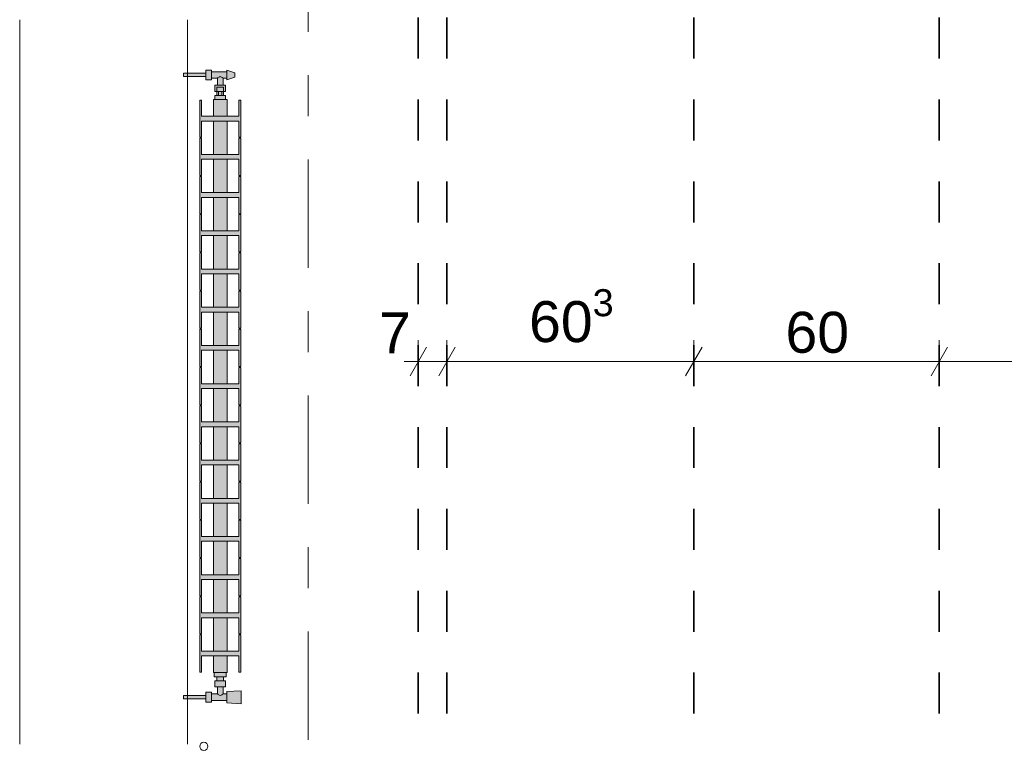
# Model space of a CAD drawing. Header units: metres. Extents: x -3.6 to 84.5, y -11 to 16.8.
# Tile 14 of 228: x -0.2 to 2.2, y 6.1 to 7.9. Entities that reach past the tile are written whole.
import ezdxf

# ---------------------------------------------------------------- set-up
doc = ezdxf.new("R2010")
doc.units = ezdxf.units.M
doc.header["$MEASUREMENT"] = 0
doc.linetypes.add('Achse', pattern=[0.2, 0.1, -0.05, 0, -0.05])
doc.linetypes.add('Strichlinie doppelt', pattern=[0.546806, 0.264583, -0.105833, 0.070556, -0.105833])
for name, color, linetype in [('155 - Bemaßung_ Beschriftung.Ausbau - Deckenelemente', 7, 'Continuous'), ('451 - Universal.Achsen Raster', 7, 'Continuous'), ('604 - Struktur.Wand Aussen', 7, 'Continuous'), ('801 - HKLSE.Heizung_ Klima_ Lüftung', 7, 'Continuous')]:
    doc.layers.add(name, color=color, linetype=linetype)
doc.styles.add('ERSTELLTER_STIL_2', font='txt')
doc.dimstyles.new('ERSTELLTER_STIL__1', dxfattribs={"dimtxt": 0.1, "dimasz": 0.0532, "dimexe": 0.18, "dimexo": 0.0625, "dimgap": 0, "dimtad": 1, "dimtih": 1, "dimtoh": 1, "dimzin": 0, "dimdsep": 46, "dimtxsty": 'ERSTELLTER_STIL_2', "dimblk": 'ARROWHEAD_2', "dimblk1": 'ARROWHEAD_2', "dimblk2": 'ARROWHEAD_2', "dimcen": 0.09, "dimse1": 1, "dimse2": 1, "dimclrd": 7, "dimclre": 7, "dimclrt": 7, "dimazin": 0, "dimtfac": 1, "dimtdec": 4, "dimtmove": 0, "dimatfit": 3, "dimfxl": 1, "dimtolj": 1, "dimtzin": 0, "dimarcsym": 0})

# ---------------------------------------------------------------- blocks, each defined once
blk = doc.blocks.new('*D225')
at = {"layer": '155 - Bemaßung_ Beschriftung.Ausbau - Deckenelemente', "color": 7, "linetype": 'Continuous', "lineweight": 5}
for p, q in [((0.799, 6.9975), (0.799, 7.1025)), ((0.869, 6.9975), (0.869, 7.1025)), ((0.8192, 7.085), (0.7788, 7.015)), ((0.8892, 7.085), (0.8488, 7.015)), ((0.7648, 7.05), (0.799, 7.05)), ((0.799, 7.05), (0.869, 7.05))]:
    blk.add_line(p, q, dxfattribs=at)
at = {"layer": '155 - Bemaßung_ Beschriftung.Ausbau - Deckenelemente', "color": 7, "lineweight": 5, "insert": (0.7029, 7.07), "char_height": 0.1, "attachment_point": 7, "style": 'ERSTELLTER_STIL_2'}
blk.add_mtext('\\A1;{\\pql;\\fArial|b0|i0|c0|p38;7}', dxfattribs=at)
blk = doc.blocks.new('ARROWHEAD_2')
at = {"color": 0, "linetype": 'Continuous', "lineweight": 0}
for p, q in [((-0.378, -0.655), (0.378, 0.655)), ((0, 0), (-1, 0))]:
    blk.add_line(p, q, dxfattribs=at)
blk = doc.blocks.new('*D226')
at = {"layer": '155 - Bemaßung_ Beschriftung.Ausbau - Deckenelemente', "color": 7, "linetype": 'Continuous', "lineweight": 5}
for p, q in [((0.869, 6.9975), (0.869, 7.1025)), ((1.472, 6.9975), (1.472, 7.1025)), ((0.8892, 7.085), (0.8488, 7.015)), ((1.4922, 7.085), (1.4518, 7.015)), ((0.869, 7.05), (1.472, 7.05))]:
    blk.add_line(p, q, dxfattribs=at)
at = {"layer": '155 - Bemaßung_ Beschriftung.Ausbau - Deckenelemente', "color": 7, "lineweight": 5, "insert": (1.0696, 7.0683), "char_height": 0.1, "attachment_point": 7, "style": 'ERSTELLTER_STIL_2'}
blk.add_mtext('\\A1;{\\pql;\\fArial|b0|i0|c0|p38;60\\fArial|b0|i0|c0|p38;\\A1{\\H.66x;\\S3^  ;}}', dxfattribs=at)
blk = doc.blocks.new('*D227')
at = {"layer": '155 - Bemaßung_ Beschriftung.Ausbau - Deckenelemente', "color": 7, "linetype": 'Continuous', "lineweight": 5}
for p, q in [((1.472, 6.9975), (1.472, 7.1025)), ((2.072, 6.9975), (2.072, 7.1025)), ((1.4922, 7.085), (1.4518, 7.015)), ((2.0922, 7.085), (2.0518, 7.015)), ((1.472, 7.05), (2.072, 7.05))]:
    blk.add_line(p, q, dxfattribs=at)
at = {"layer": '155 - Bemaßung_ Beschriftung.Ausbau - Deckenelemente', "color": 7, "lineweight": 5, "insert": (1.6961, 7.07), "char_height": 0.1, "attachment_point": 7, "style": 'ERSTELLTER_STIL_2'}
blk.add_mtext('\\A1;{\\pql;\\fArial|b0|i0|c0|p38;60}', dxfattribs=at)
blk = doc.blocks.new('*D228')
at = {"layer": '155 - Bemaßung_ Beschriftung.Ausbau - Deckenelemente', "color": 7, "linetype": 'Continuous', "lineweight": 5}
for p, q in [((2.072, 6.9975), (2.072, 7.1025)), ((2.667, 6.9975), (2.667, 7.1025)), ((2.0922, 7.085), (2.0518, 7.015)), ((2.6872, 7.085), (2.6468, 7.015)), ((2.072, 7.05), (2.667, 7.05))]:
    blk.add_line(p, q, dxfattribs=at)
at = {"layer": '155 - Bemaßung_ Beschriftung.Ausbau - Deckenelemente', "color": 7, "lineweight": 5, "insert": (2.2686, 7.0683), "char_height": 0.1, "attachment_point": 7, "style": 'ERSTELLTER_STIL_2'}
blk.add_mtext('\\A1;{\\pql;\\fArial|b0|i0|c0|p38;59\\fArial|b0|i0|c0|p38;\\A1{\\H.66x;\\S5^  ;}}', dxfattribs=at)

msp = doc.modelspace()

# ---------------------------------------------------------------- hatches: boundary and pattern name
at = {"layer": '801 - HKLSE.Heizung_ Klima_ Lüftung', "linetype": 'Continuous', "lineweight": 0, "true_color": 0x3a3a3a}
for points in [[(0.328, 7.69), (0.328, 7.7), (0.323, 7.7), (0.323, 7.71), (0.328, 7.71), (0.328, 7.725), (0.322, 7.725), (0.322, 7.742), (0.331, 7.742), (0.331, 7.738), (0.351, 7.745), (0.351, 7.755), (0.331, 7.762), (0.331, 7.758), (0.294, 7.758), (0.294, 7.762), (0.28, 7.762), (0.28, 7.754), (0.225, 7.754), (0.225, 7.746), (0.28, 7.746), (0.28, 7.738), (0.294, 7.738), (0.294, 7.742), (0.308, 7.742), (0.308, 7.725), (0.302, 7.725), (0.302, 7.71), (0.307, 7.71), (0.307, 7.7), (0.302, 7.7), (0.302, 7.69)], [(0.2983, 6.29), (0.3317, 6.29), (0.3317, 6.3308), (0.3608, 6.3308), (0.3608, 6.2911), (0.365, 6.2911), (0.365, 6.3821), (0.3608, 6.3821), (0.3608, 6.3425), (0.3317, 6.3425), (0.3317, 6.4241), (0.3608, 6.4241), (0.3608, 6.3845), (0.365, 6.3845), (0.365, 6.4755), (0.3608, 6.4755), (0.3608, 6.4358), (0.3317, 6.4358), (0.3317, 6.5175), (0.3608, 6.5175), (0.3608, 6.4778), (0.365, 6.4778), (0.365, 6.5688), (0.3608, 6.5688), (0.3608, 6.5291), (0.3317, 6.5291), (0.3317, 6.6108), (0.3608, 6.6108), (0.3608, 6.5711), (0.365, 6.5711), (0.365, 6.6621), (0.3608, 6.6621), (0.3608, 6.6225), (0.3317, 6.6225), (0.3317, 6.7041), (0.3608, 6.7041), (0.3608, 6.6645), (0.365, 6.6645), (0.365, 6.7555), (0.3608, 6.7555), (0.3608, 6.7158), (0.3317, 6.7158), (0.3317, 6.7975), (0.3608, 6.7975), (0.3608, 6.7578), (0.365, 6.7578), (0.365, 6.8488), (0.3608, 6.8488), (0.3608, 6.8091), (0.3317, 6.8091), (0.3317, 6.8908), (0.3608, 6.8908), (0.3608, 6.8511), (0.365, 6.8511), (0.365, 6.9421), (0.3608, 6.9421), (0.3608, 6.9025), (0.3317, 6.9025), (0.3317, 6.9841), (0.3608, 6.9841), (0.3608, 6.9445), (0.365, 6.9445), (0.365, 7.0355), (0.3608, 7.0355), (0.3608, 6.9958), (0.3317, 6.9958), (0.3317, 7.0775), (0.3608, 7.0775), (0.3608, 7.0378), (0.365, 7.0378), (0.365, 7.1288), (0.3608, 7.1288), (0.3608, 7.0891), (0.3317, 7.0891), (0.3317, 7.1708), (0.3608, 7.1708), (0.3608, 7.1311), (0.365, 7.1311), (0.365, 7.2221), (0.3608, 7.2221), (0.3608, 7.1825), (0.3317, 7.1825), (0.3317, 7.2641), (0.3608, 7.2641), (0.3608, 7.2245), (0.365, 7.2245), (0.365, 7.3155), (0.3608, 7.3155), (0.3608, 7.2758), (0.3317, 7.2758), (0.3317, 7.3575), (0.3608, 7.3575), (0.3608, 7.3178), (0.365, 7.3178), (0.365, 7.4088), (0.3608, 7.4088), (0.3608, 7.3691), (0.3317, 7.3691), (0.3317, 7.4508), (0.3608, 7.4508), (0.3608, 7.4111), (0.365, 7.4111), (0.365, 7.5021), (0.3608, 7.5021), (0.3608, 7.4625), (0.3317, 7.4625), (0.3317, 7.5441), (0.3608, 7.5441), (0.3608, 7.5045), (0.365, 7.5045), (0.365, 7.5955), (0.3608, 7.5955), (0.3608, 7.5558), (0.3317, 7.5558), (0.3317, 7.6375), (0.3608, 7.6375), (0.3608, 7.5978), (0.365, 7.5978), (0.365, 7.6888), (0.3608, 7.6888), (0.3608, 7.6491), (0.3317, 7.6491), (0.3317, 7.69), (0.2983, 7.69), (0.2983, 7.6491), (0.2692, 7.6491), (0.2692, 7.6888), (0.265, 7.6888), (0.265, 7.5978), (0.2692, 7.5978), (0.2692, 7.6375), (0.2983, 7.6375), (0.2983, 7.5558), (0.2692, 7.5558), (0.2692, 7.5955), (0.265, 7.5955), (0.265, 7.5045), (0.2692, 7.5045), (0.2692, 7.5441), (0.2983, 7.5441), (0.2983, 7.4625), (0.2692, 7.4625), (0.2692, 7.5021), (0.265, 7.5021), (0.265, 7.4111), (0.2692, 7.4111), (0.2692, 7.4508), (0.2983, 7.4508), (0.2983, 7.3691), (0.2692, 7.3691), (0.2692, 7.4088), (0.265, 7.4088), (0.265, 7.3178), (0.2692, 7.3178), (0.2692, 7.3575), (0.2983, 7.3575), (0.2983, 7.2758), (0.2692, 7.2758), (0.2692, 7.3155), (0.265, 7.3155), (0.265, 7.2245), (0.2692, 7.2245), (0.2692, 7.2641), (0.2983, 7.2641), (0.2983, 7.1825), (0.2692, 7.1825), (0.2692, 7.2221), (0.265, 7.2221), (0.265, 7.1311), (0.2692, 7.1311), (0.2692, 7.1708), (0.2983, 7.1708), (0.2983, 7.0891), (0.2692, 7.0891), (0.2692, 7.1288), (0.265, 7.1288), (0.265, 7.0378), (0.2692, 7.0378), (0.2692, 7.0775), (0.2983, 7.0775), (0.2983, 6.9958), (0.2692, 6.9958), (0.2692, 7.0355), (0.265, 7.0355), (0.265, 6.9445), (0.2692, 6.9445), (0.2692, 6.9841), (0.2983, 6.9841), (0.2983, 6.9025), (0.2692, 6.9025), (0.2692, 6.9421), (0.265, 6.9421), (0.265, 6.8511), (0.2692, 6.8511), (0.2692, 6.8908), (0.2983, 6.8908), (0.2983, 6.8091), (0.2692, 6.8091), (0.2692, 6.8488), (0.265, 6.8488), (0.265, 6.7578), (0.2692, 6.7578), (0.2692, 6.7975), (0.2983, 6.7975), (0.2983, 6.7158), (0.2692, 6.7158), (0.2692, 6.7555), (0.265, 6.7555), (0.265, 6.6645), (0.2692, 6.6645), (0.2692, 6.7041), (0.2983, 6.7041), (0.2983, 6.6225), (0.2692, 6.6225), (0.2692, 6.6621), (0.265, 6.6621), (0.265, 6.5711), (0.2692, 6.5711), (0.2692, 6.6108), (0.2983, 6.6108), (0.2983, 6.5291), (0.2692, 6.5291), (0.2692, 6.5688), (0.265, 6.5688), (0.265, 6.4778), (0.2692, 6.4778), (0.2692, 6.5175), (0.2983, 6.5175), (0.2983, 6.4358), (0.2692, 6.4358), (0.2692, 6.4755), (0.265, 6.4755), (0.265, 6.3845), (0.2692, 6.3845), (0.2692, 6.4241), (0.2983, 6.4241), (0.2983, 6.3425), (0.2692, 6.3425), (0.2692, 6.3821), (0.265, 6.3821), (0.265, 6.2911), (0.2692, 6.2911), (0.2692, 6.3308), (0.2983, 6.3308)], [(0.3297, 6.29), (0.3003, 6.29), (0.3003, 6.28), (0.307, 6.28), (0.307, 6.27), (0.302, 6.27), (0.302, 6.255), (0.308, 6.255), (0.308, 6.238), (0.294, 6.238), (0.294, 6.242), (0.28, 6.242), (0.28, 6.234), (0.225, 6.234), (0.225, 6.226), (0.28, 6.226), (0.28, 6.218), (0.294, 6.218), (0.294, 6.222), (0.331, 6.222), (0.331, 6.216), (0.366, 6.214), (0.366, 6.246), (0.331, 6.244), (0.331, 6.238), (0.322, 6.238), (0.322, 6.255), (0.328, 6.255), (0.328, 6.27), (0.323, 6.27), (0.323, 6.28), (0.3297, 6.28)]]:
    msp.add_hatch(color=250, dxfattribs=at).paths.add_polyline_path(points)

# ---------------------------------------------------------------- linework, layer by layer
at = {"layer": '155 - Bemaßung_ Beschriftung.Ausbau - Deckenelemente', "color": 7, "linetype": 'Achse', "lineweight": 35}
for p, q in [((0.799, 8.09), (0.799, 6.01)), ((0.869, 8.09), (0.869, 6.01)), ((1.472, 8.09), (1.472, 6.01)), ((2.072, 8.09), (2.072, 6.01))]:
    msp.add_line(p, q, dxfattribs=at)
at = {"layer": '451 - Universal.Achsen Raster', "color": 160, "linetype": 'Strichlinie doppelt', "lineweight": 9, "true_color": 0x3232ff}
msp.add_line((0.53, -10.585), (0.53, 16.355), dxfattribs=at)
at = {"layer": '604 - Struktur.Wand Aussen', "color": 7, "linetype": 'Continuous', "lineweight": 13}
for p, q in [((-0.175, 7.885), (-0.175, 6.115)), ((0.235, 6.115), (0.235, 7.885))]:
    msp.add_line(p, q, dxfattribs=at)
at = {"layer": '801 - HKLSE.Heizung_ Klima_ Lüftung', "color": 7, "linetype": 'Continuous', "lineweight": 5, "true_color": 0xebebeb}
for p, q in [((0.225, 7.7528), (0.225, 7.754)), ((0.225, 7.754), (0.28, 7.754)), ((0.225, 7.75), (0.225, 7.7528)), ((0.225, 7.7472), (0.225, 7.75)), ((0.225, 7.746), (0.225, 7.7472)), ((0.28, 7.756), (0.28, 7.762)), ((0.28, 7.762), (0.294, 7.762)), ((0.28, 7.744), (0.28, 7.756)), ((0.28, 7.7528), (0.28, 7.754)), ((0.28, 7.75), (0.28, 7.7528)), ((0.28, 7.7472), (0.28, 7.75)), ((0.28, 7.746), (0.28, 7.7472)), ((0.294, 7.756), (0.294, 7.762)), ((0.294, 7.758), (0.331, 7.758)), ((0.294, 7.744), (0.294, 7.756)), ((0.331, 7.7585), (0.331, 7.762)), ((0.331, 7.762), (0.351, 7.755)), ((0.331, 7.75), (0.331, 7.7585)), ((0.331, 7.7415), (0.331, 7.75)), ((0.351, 7.7535), (0.351, 7.755)), ((0.351, 7.75), (0.351, 7.7535)), ((0.351, 7.7464), (0.351, 7.75)), ((0.225, 7.746), (0.28, 7.746)), ((0.28, 7.738), (0.28, 7.744)), ((0.28, 7.738), (0.294, 7.738)), ((0.294, 7.738), (0.294, 7.744)), ((0.294, 7.742), (0.308, 7.742)), ((0.302, 7.725), (0.3085, 7.725)), ((0.302, 7.725), (0.302, 7.71)), ((0.308, 7.742), (0.3101, 7.7437)), ((0.308, 7.742), (0.308, 7.725)), ((0.3085, 7.725), (0.3215, 7.725)), ((0.3101, 7.7437), (0.3111, 7.7442)), ((0.3121, 7.7447), (0.315, 7.7461)), ((0.315, 7.7461), (0.3179, 7.7447)), ((0.3189, 7.7442), (0.3199, 7.7437)), ((0.3199, 7.7437), (0.322, 7.742)), ((0.3215, 7.725), (0.328, 7.725)), ((0.322, 7.742), (0.331, 7.742)), ((0.322, 7.742), (0.322, 7.725)), ((0.328, 7.725), (0.328, 7.71)), ((0.331, 7.738), (0.351, 7.745)), ((0.331, 7.738), (0.331, 7.7415)), ((0.351, 7.745), (0.351, 7.7464)), ((0.307, 7.71), (0.302, 7.71)), ((0.302, 7.71), (0.3085, 7.71)), ((0.302, 7.7), (0.315, 7.7)), ((0.302, 7.69), (0.302, 7.7)), ((0.307, 7.72), (0.3093, 7.72)), ((0.307, 7.71), (0.307, 7.72)), ((0.307, 7.71), (0.3093, 7.71)), ((0.307, 7.71), (0.3093, 7.71)), ((0.307, 7.71), (0.307, 7.7)), ((0.3085, 7.71), (0.3107, 7.71)), ((0.3093, 7.72), (0.315, 7.72)), ((0.3093, 7.71), (0.315, 7.71)), ((0.3093, 7.71), (0.3107, 7.71)), ((0.3107, 7.71), (0.315, 7.71)), ((0.3107, 7.7), (0.3107, 7.71)), ((0.315, 7.72), (0.3207, 7.72)), ((0.315, 7.71), (0.3193, 7.71)), ((0.315, 7.71), (0.3207, 7.71)), ((0.315, 7.7), (0.328, 7.7)), ((0.3193, 7.7), (0.3193, 7.71)), ((0.3193, 7.71), (0.3215, 7.71)), ((0.3193, 7.71), (0.3207, 7.71)), ((0.3207, 7.72), (0.323, 7.72)), ((0.3207, 7.71), (0.323, 7.71)), ((0.3207, 7.71), (0.323, 7.71)), ((0.3215, 7.71), (0.328, 7.71)), ((0.323, 7.71), (0.323, 7.72)), ((0.328, 7.71), (0.323, 7.71)), ((0.323, 7.71), (0.323, 7.7)), ((0.328, 7.69), (0.328, 7.7)), ((0.328, 7.69), (0.328, 7.7)), ((0.328, 7.69), (0.328, 7.7)), ((0.328, 7.69), (0.328, 7.7)), ((0.2692, 7.6888), (0.265, 7.6888)), ((0.265, 7.6888), (0.265, 7.5978)), ((0.2692, 7.6491), (0.2692, 7.6888)), ((0.2983, 7.69), (0.3032, 7.69)), ((0.2983, 7.6491), (0.2983, 7.69)), ((0.3032, 7.69), (0.315, 7.69)), ((0.315, 7.69), (0.3268, 7.69)), ((0.3268, 7.69), (0.3317, 7.69)), ((0.3317, 7.6491), (0.3317, 7.69)), ((0.365, 7.6888), (0.3608, 7.6888)), ((0.3608, 7.6888), (0.3608, 7.6491)), ((0.365, 7.5978), (0.365, 7.6888)), ((0.365, 7.5978), (0.365, 7.6888)), ((0.3608, 7.6491), (0.2692, 7.6491)), ((0.2692, 7.5978), (0.2692, 7.6375)), ((0.2692, 7.6375), (0.3608, 7.6375)), ((0.2983, 7.5558), (0.2983, 7.6375)), ((0.3317, 7.5558), (0.3317, 7.6375)), ((0.3608, 7.6375), (0.3608, 7.5978)), ((0.265, 7.5978), (0.2692, 7.5978)), ((0.265, 7.5978), (0.2692, 7.5978)), ((0.2692, 7.5955), (0.265, 7.5955)), ((0.2692, 7.5955), (0.265, 7.5955)), ((0.265, 7.5955), (0.265, 7.5045)), ((0.2692, 7.5558), (0.2692, 7.5955)), ((0.3608, 7.5978), (0.365, 7.5978)), ((0.3608, 7.5978), (0.365, 7.5978)), ((0.365, 7.5955), (0.3608, 7.5955)), ((0.365, 7.5955), (0.3608, 7.5955)), ((0.3608, 7.5955), (0.3608, 7.5558)), ((0.365, 7.5045), (0.365, 7.5955)), ((0.365, 7.5045), (0.365, 7.5955)), ((0.3608, 7.5558), (0.2692, 7.5558)), ((0.2692, 7.5045), (0.2692, 7.5441)), ((0.2692, 7.5441), (0.3608, 7.5441)), ((0.2983, 7.4625), (0.2983, 7.5441)), ((0.3317, 7.4625), (0.3317, 7.5441)), ((0.3608, 7.5441), (0.3608, 7.5045)), ((0.265, 7.5045), (0.2692, 7.5045)), ((0.265, 7.5045), (0.2692, 7.5045)), ((0.2692, 7.5021), (0.265, 7.5021)), ((0.265, 7.5021), (0.265, 7.4111)), ((0.2692, 7.4625), (0.2692, 7.5021)), ((0.3608, 7.5045), (0.365, 7.5045)), ((0.3608, 7.5045), (0.365, 7.5045)), ((0.365, 7.5021), (0.3608, 7.5021)), ((0.3608, 7.5021), (0.3608, 7.4625)), ((0.365, 7.4111), (0.365, 7.5021)), ((0.365, 7.4111), (0.365, 7.5021)), ((0.3608, 7.4625), (0.2692, 7.4625)), ((0.2692, 7.4111), (0.2692, 7.4508)), ((0.2692, 7.4508), (0.3608, 7.4508)), ((0.2983, 7.3691), (0.2983, 7.4508)), ((0.3317, 7.3691), (0.3317, 7.4508)), ((0.3608, 7.4508), (0.3608, 7.4111)), ((0.265, 7.4111), (0.2692, 7.4111)), ((0.265, 7.4111), (0.2692, 7.4111)), ((0.3608, 7.4111), (0.365, 7.4111)), ((0.3608, 7.4111), (0.365, 7.4111)), ((0.2692, 7.4088), (0.265, 7.4088)), ((0.2692, 7.4088), (0.265, 7.4088)), ((0.265, 7.4088), (0.265, 7.3178)), ((0.2692, 7.3691), (0.2692, 7.4088)), ((0.365, 7.4088), (0.3608, 7.4088)), ((0.365, 7.4088), (0.3608, 7.4088)), ((0.3608, 7.4088), (0.3608, 7.3691)), ((0.365, 7.3178), (0.365, 7.4088)), ((0.365, 7.3178), (0.365, 7.4088)), ((0.3608, 7.3691), (0.2692, 7.3691)), ((0.2692, 7.3178), (0.2692, 7.3575)), ((0.2692, 7.3575), (0.3608, 7.3575)), ((0.2983, 7.2758), (0.2983, 7.3575)), ((0.3317, 7.2758), (0.3317, 7.3575)), ((0.3608, 7.3575), (0.3608, 7.3178)), ((0.265, 7.3178), (0.2692, 7.3178)), ((0.2692, 7.3155), (0.265, 7.3155)), ((0.265, 7.3155), (0.265, 7.2245)), ((0.2692, 7.2758), (0.2692, 7.3155)), ((0.3608, 7.3178), (0.365, 7.3178)), ((0.365, 7.3155), (0.3608, 7.3155)), ((0.3608, 7.3155), (0.3608, 7.2758)), ((0.365, 7.2245), (0.365, 7.3155)), ((0.365, 7.2245), (0.365, 7.3155)), ((0.3608, 7.2758), (0.2692, 7.2758)), ((0.2692, 7.2245), (0.2692, 7.2641)), ((0.2692, 7.2641), (0.3608, 7.2641)), ((0.2983, 7.1825), (0.2983, 7.2641)), ((0.3317, 7.1825), (0.3317, 7.2641)), ((0.3608, 7.2641), (0.3608, 7.2245)), ((0.265, 7.2245), (0.2692, 7.2245)), ((0.2692, 7.2221), (0.265, 7.2221)), ((0.265, 7.2221), (0.265, 7.1311)), ((0.2692, 7.1825), (0.2692, 7.2221)), ((0.3608, 7.2245), (0.365, 7.2245)), ((0.365, 7.2221), (0.3608, 7.2221)), ((0.3608, 7.2221), (0.3608, 7.1825)), ((0.365, 7.1311), (0.365, 7.2221)), ((0.365, 7.1311), (0.365, 7.2221)), ((0.3608, 7.1825), (0.2692, 7.1825)), ((0.2692, 7.1311), (0.2692, 7.1708)), ((0.2692, 7.1708), (0.3608, 7.1708)), ((0.2983, 7.0891), (0.2983, 7.1708)), ((0.3317, 7.0891), (0.3317, 7.1708)), ((0.3608, 7.1708), (0.3608, 7.1311)), ((0.265, 7.1311), (0.2692, 7.1311)), ((0.265, 7.1311), (0.2692, 7.1311)), ((0.2692, 7.1288), (0.265, 7.1288)), ((0.2692, 7.1288), (0.265, 7.1288)), ((0.265, 7.1288), (0.265, 7.0378)), ((0.2692, 7.0891), (0.2692, 7.1288)), ((0.3608, 7.1311), (0.365, 7.1311)), ((0.3608, 7.1311), (0.365, 7.1311)), ((0.365, 7.1288), (0.3608, 7.1288)), ((0.365, 7.1288), (0.3608, 7.1288)), ((0.3608, 7.1288), (0.3608, 7.0891)), ((0.365, 7.0378), (0.365, 7.1288)), ((0.365, 7.0378), (0.365, 7.1288)), ((0.3608, 7.0891), (0.2692, 7.0891)), ((0.2692, 7.0378), (0.2692, 7.0775)), ((0.2692, 7.0775), (0.3608, 7.0775)), ((0.2983, 6.9958), (0.2983, 7.0775)), ((0.3317, 6.9958), (0.3317, 7.0775)), ((0.3608, 7.0775), (0.3608, 7.0378)), ((0.265, 7.0378), (0.2692, 7.0378)), ((0.2692, 7.0355), (0.265, 7.0355)), ((0.2692, 7.0355), (0.265, 7.0355)), ((0.265, 7.0355), (0.265, 6.9445)), ((0.2692, 6.9958), (0.2692, 7.0355)), ((0.3608, 7.0378), (0.365, 7.0378)), ((0.365, 7.0355), (0.3608, 7.0355)), ((0.365, 7.0355), (0.3608, 7.0355)), ((0.3608, 7.0355), (0.3608, 6.9958)), ((0.365, 6.9445), (0.365, 7.0355)), ((0.365, 6.9445), (0.365, 7.0355)), ((0.3608, 6.9958), (0.2692, 6.9958)), ((0.2692, 6.9445), (0.2692, 6.9841)), ((0.2692, 6.9841), (0.3608, 6.9841)), ((0.2983, 6.9025), (0.2983, 6.9841)), ((0.3317, 6.9025), (0.3317, 6.9841)), ((0.3608, 6.9841), (0.3608, 6.9445)), ((0.265, 6.9445), (0.2692, 6.9445)), ((0.2692, 6.9421), (0.265, 6.9421)), ((0.265, 6.9421), (0.265, 6.8511)), ((0.2692, 6.9025), (0.2692, 6.9421)), ((0.3608, 6.9445), (0.365, 6.9445)), ((0.365, 6.9421), (0.3608, 6.9421)), ((0.3608, 6.9421), (0.3608, 6.9025)), ((0.365, 6.8511), (0.365, 6.9421)), ((0.365, 6.8511), (0.365, 6.9421)), ((0.3608, 6.9025), (0.2692, 6.9025)), ((0.2692, 6.8511), (0.2692, 6.8908)), ((0.2692, 6.8908), (0.3608, 6.8908)), ((0.2983, 6.8091), (0.2983, 6.8908)), ((0.3317, 6.8091), (0.3317, 6.8908)), ((0.3608, 6.8908), (0.3608, 6.8511)), ((0.265, 6.8511), (0.2692, 6.8511)), ((0.265, 6.8511), (0.2692, 6.8511)), ((0.2692, 6.8488), (0.265, 6.8488)), ((0.265, 6.8488), (0.265, 6.7578)), ((0.2692, 6.8091), (0.2692, 6.8488)), ((0.3608, 6.8511), (0.365, 6.8511)), ((0.3608, 6.8511), (0.365, 6.8511)), ((0.365, 6.8488), (0.3608, 6.8488)), ((0.3608, 6.8488), (0.3608, 6.8091)), ((0.365, 6.7578), (0.365, 6.8488)), ((0.365, 6.7578), (0.365, 6.8488)), ((0.3608, 6.8091), (0.2692, 6.8091)), ((0.2692, 6.7578), (0.2692, 6.7975)), ((0.2692, 6.7975), (0.3608, 6.7975)), ((0.2983, 6.7158), (0.2983, 6.7975)), ((0.3317, 6.7158), (0.3317, 6.7975)), ((0.3608, 6.7975), (0.3608, 6.7578)), ((0.265, 6.7578), (0.2692, 6.7578)), ((0.2692, 6.7555), (0.265, 6.7555)), ((0.2692, 6.7555), (0.265, 6.7555)), ((0.265, 6.7555), (0.265, 6.6645)), ((0.2692, 6.7158), (0.2692, 6.7555)), ((0.3608, 6.7578), (0.365, 6.7578)), ((0.365, 6.7555), (0.3608, 6.7555)), ((0.365, 6.7555), (0.3608, 6.7555)), ((0.3608, 6.7555), (0.3608, 6.7158)), ((0.365, 6.6645), (0.365, 6.7555)), ((0.365, 6.6645), (0.365, 6.7555)), ((0.3608, 6.7158), (0.2692, 6.7158)), ((0.2692, 6.6645), (0.2692, 6.7041)), ((0.2692, 6.7041), (0.3608, 6.7041)), ((0.2983, 6.6225), (0.2983, 6.7041)), ((0.3317, 6.6225), (0.3317, 6.7041)), ((0.3608, 6.7041), (0.3608, 6.6645)), ((0.265, 6.6645), (0.2692, 6.6645)), ((0.265, 6.6645), (0.2692, 6.6645)), ((0.3608, 6.6645), (0.365, 6.6645)), ((0.3608, 6.6645), (0.365, 6.6645)), ((0.2692, 6.6621), (0.265, 6.6621)), ((0.265, 6.6621), (0.265, 6.5711)), ((0.2692, 6.6225), (0.2692, 6.6621)), ((0.365, 6.6621), (0.3608, 6.6621)), ((0.3608, 6.6621), (0.3608, 6.6225)), ((0.365, 6.5711), (0.365, 6.6621)), ((0.365, 6.5711), (0.365, 6.6621)), ((0.3608, 6.6225), (0.2692, 6.6225)), ((0.2692, 6.5711), (0.2692, 6.6108)), ((0.2692, 6.6108), (0.3608, 6.6108)), ((0.2983, 6.5291), (0.2983, 6.6108)), ((0.3317, 6.5291), (0.3317, 6.6108)), ((0.3608, 6.6108), (0.3608, 6.5711)), ((0.265, 6.5711), (0.2692, 6.5711)), ((0.2692, 6.5688), (0.265, 6.5688)), ((0.2692, 6.5688), (0.265, 6.5688)), ((0.265, 6.5688), (0.265, 6.4778)), ((0.2692, 6.5291), (0.2692, 6.5688)), ((0.3608, 6.5711), (0.365, 6.5711)), ((0.365, 6.5688), (0.3608, 6.5688)), ((0.365, 6.5688), (0.3608, 6.5688)), ((0.3608, 6.5688), (0.3608, 6.5291)), ((0.365, 6.4778), (0.365, 6.5688)), ((0.365, 6.4778), (0.365, 6.5688)), ((0.3608, 6.5291), (0.2692, 6.5291)), ((0.2692, 6.4778), (0.2692, 6.5175)), ((0.2692, 6.5175), (0.3608, 6.5175)), ((0.2983, 6.4358), (0.2983, 6.5175)), ((0.3317, 6.4358), (0.3317, 6.5175)), ((0.3608, 6.5175), (0.3608, 6.4778)), ((0.265, 6.4778), (0.2692, 6.4778)), ((0.2692, 6.4755), (0.265, 6.4755)), ((0.2692, 6.4755), (0.265, 6.4755)), ((0.265, 6.4755), (0.265, 6.3845)), ((0.2692, 6.4358), (0.2692, 6.4755)), ((0.3608, 6.4778), (0.365, 6.4778)), ((0.365, 6.4755), (0.3608, 6.4755)), ((0.365, 6.4755), (0.3608, 6.4755)), ((0.3608, 6.4755), (0.3608, 6.4358)), ((0.365, 6.3845), (0.365, 6.4755)), ((0.365, 6.3845), (0.365, 6.4755)), ((0.3608, 6.4358), (0.2692, 6.4358)), ((0.2692, 6.3845), (0.2692, 6.4241)), ((0.2692, 6.4241), (0.3608, 6.4241)), ((0.2983, 6.3425), (0.2983, 6.4241)), ((0.3317, 6.3425), (0.3317, 6.4241)), ((0.3608, 6.4241), (0.3608, 6.3845)), ((0.265, 6.3845), (0.2692, 6.3845)), ((0.265, 6.3845), (0.2692, 6.3845)), ((0.2692, 6.3821), (0.265, 6.3821)), ((0.265, 6.3821), (0.265, 6.2911)), ((0.2692, 6.3425), (0.2692, 6.3821)), ((0.3608, 6.3845), (0.365, 6.3845)), ((0.3608, 6.3845), (0.365, 6.3845)), ((0.365, 6.3821), (0.3608, 6.3821)), ((0.3608, 6.3821), (0.3608, 6.3425)), ((0.365, 6.2911), (0.365, 6.3821)), ((0.365, 6.2911), (0.365, 6.3821)), ((0.3608, 6.3425), (0.2692, 6.3425)), ((0.2692, 6.2911), (0.2692, 6.3308)), ((0.2692, 6.3308), (0.3608, 6.3308)), ((0.2983, 6.29), (0.2983, 6.3308)), ((0.3317, 6.29), (0.3317, 6.3308)), ((0.3608, 6.3308), (0.3608, 6.2911)), ((0.265, 6.2911), (0.2692, 6.2911)), ((0.265, 6.2911), (0.2692, 6.2911)), ((0.2983, 6.29), (0.3032, 6.29)), ((0.3003, 6.28), (0.3003, 6.29)), ((0.3003, 6.28), (0.3003, 6.29)), ((0.3003, 6.28), (0.315, 6.28)), ((0.3003, 6.28), (0.315, 6.28)), ((0.3032, 6.29), (0.315, 6.29)), ((0.307, 6.28), (0.3093, 6.28)), ((0.307, 6.27), (0.307, 6.28)), ((0.3093, 6.28), (0.315, 6.28)), ((0.315, 6.29), (0.3268, 6.29)), ((0.315, 6.28), (0.3297, 6.28)), ((0.315, 6.28), (0.3297, 6.28)), ((0.315, 6.28), (0.3207, 6.28)), ((0.3207, 6.28), (0.323, 6.28)), ((0.323, 6.27), (0.323, 6.28)), ((0.3268, 6.29), (0.3317, 6.29)), ((0.3297, 6.28), (0.3297, 6.29)), ((0.3297, 6.28), (0.3297, 6.29)), ((0.3297, 6.28), (0.3297, 6.29)), ((0.3297, 6.28), (0.3297, 6.29)), ((0.3608, 6.2911), (0.365, 6.2911)), ((0.3608, 6.2911), (0.365, 6.2911)), ((0.302, 6.27), (0.3085, 6.27)), ((0.302, 6.255), (0.302, 6.27)), ((0.3085, 6.27), (0.3215, 6.27)), ((0.3215, 6.27), (0.328, 6.27)), ((0.328, 6.255), (0.328, 6.27)), ((0.225, 6.234), (0.225, 6.2328)), ((0.225, 6.234), (0.28, 6.234)), ((0.225, 6.2328), (0.225, 6.23)), ((0.28, 6.242), (0.28, 6.236)), ((0.28, 6.242), (0.294, 6.242)), ((0.28, 6.236), (0.28, 6.224)), ((0.28, 6.234), (0.28, 6.2328)), ((0.28, 6.2328), (0.28, 6.23)), ((0.294, 6.242), (0.294, 6.236)), ((0.294, 6.238), (0.308, 6.238)), ((0.294, 6.236), (0.294, 6.224)), ((0.302, 6.255), (0.3085, 6.255)), ((0.308, 6.238), (0.308, 6.255)), ((0.308, 6.238), (0.3101, 6.2363)), ((0.3085, 6.255), (0.3215, 6.255)), ((0.3101, 6.2363), (0.3111, 6.2357)), ((0.3121, 6.2352), (0.315, 6.2339)), ((0.315, 6.2339), (0.3179, 6.2352)), ((0.3189, 6.2357), (0.3199, 6.2363)), ((0.3199, 6.2363), (0.322, 6.238)), ((0.3215, 6.255), (0.328, 6.255)), ((0.322, 6.238), (0.322, 6.255)), ((0.322, 6.238), (0.331, 6.238)), ((0.331, 6.244), (0.366, 6.246)), ((0.331, 6.244), (0.331, 6.2399)), ((0.331, 6.2399), (0.331, 6.23)), ((0.366, 6.2413), (0.366, 6.246)), ((0.366, 6.246), (0.366, 6.2413)), ((0.366, 6.2413), (0.366, 6.23)), ((0.366, 6.23), (0.366, 6.2413)), ((0.225, 6.23), (0.225, 6.2272)), ((0.225, 6.2272), (0.225, 6.226)), ((0.225, 6.226), (0.28, 6.226)), ((0.28, 6.23), (0.28, 6.2272)), ((0.28, 6.2272), (0.28, 6.226)), ((0.28, 6.224), (0.28, 6.218)), ((0.28, 6.218), (0.294, 6.218)), ((0.294, 6.224), (0.294, 6.218)), ((0.294, 6.222), (0.331, 6.222)), ((0.331, 6.23), (0.331, 6.2201)), ((0.331, 6.2201), (0.331, 6.216)), ((0.331, 6.216), (0.366, 6.214)), ((0.366, 6.23), (0.366, 6.2187)), ((0.366, 6.2187), (0.366, 6.23)), ((0.366, 6.2187), (0.366, 6.214)), ((0.366, 6.214), (0.366, 6.2187))]:
    msp.add_line(p, q, dxfattribs=at)
at = {"layer": '801 - HKLSE.Heizung_ Klima_ Lüftung', "color": 7, "linetype": 'Continuous', "lineweight": 5}
msp.add_circle((0.275, 6.11), 0.01, dxfattribs=at)

# ---------------------------------------------------------------- dimensions: what is measured, and where the dimension line sits
at = {"layer": '155 - Bemaßung_ Beschriftung.Ausbau - Deckenelemente', "color": 7, "linetype": 'Continuous', "lineweight": 5}
for base, p1, p2, picture, middle in [((1.472, 7.05), (0.869, 6.01), (1.472, 6.01), '*D226', (1.2809, 7.12)), ((2.667, 7.0499822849), (2.072, 6.0099822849), (2.667, 6.0099822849), '*D228', (2.4798662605, 7.1199822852)), ((0.869, 7.05), (0.799, 6.01), (0.869, 6.01), '*D225', (0.741, 7.12)), ((2.072, 7.05), (1.472, 6.01), (2.072, 6.01), '*D227', (1.7723, 7.12))]:
    dim = msp.add_linear_dim(base=base, p1=p1, p2=p2, dimstyle='ERSTELLTER_STIL__1', dxfattribs=at)
    dim.commit()
    dim.dimension.update_dxf_attribs({"geometry": picture, "text_midpoint": middle, "dimtype": 160})

doc.saveas('drawing.dxf')
